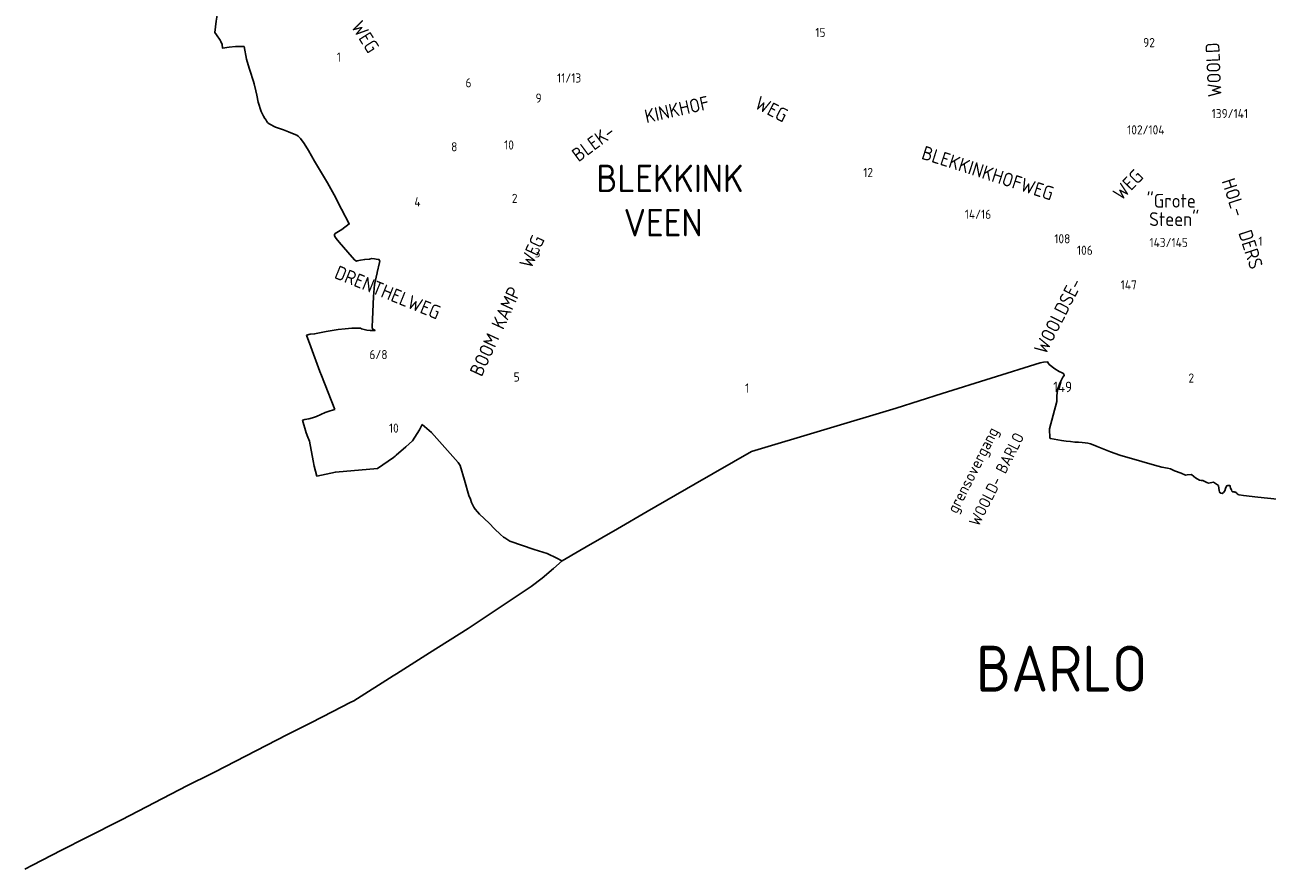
# Model space of a CAD drawing. Extents: x 240000 to 254330, y 435016 to 451025.
# Tile 1 of 25: x 242000 to 244708, y 436258 to 438098. Entities that reach past the tile are written whole.
import ezdxf

# ---------------------------------------------------------------- set-up
doc = ezdxf.new("R2010")
doc.units = 0
doc.header["$LTSCALE"] = 40
doc.header["$MEASUREMENT"] = 0
for name, color, linetype in [('BOU-D00', 250, 'CONTINUOUS'), ('GRE-K01GG', 9, 'CONTINUOUS'), ('GRE-K01LG', 9, 'CONTINUOUS'), ('SEM-D01FA', 250, 'CONTINUOUS'), ('SEM-D01HN', 250, 'CONTINUOUS'), ('SEM-D03ST', 250, 'CONTINUOUS'), ('SEM-D04ST', 250, 'CONTINUOUS')]:
    doc.layers.add(name, color=color, linetype=linetype)
doc.layers.get('BOU-D00').off()
doc.styles.add('ISO', font='ISO.shx', dxfattribs={"height": 23})

# ---------------------------------------------------------------- blocks, each defined once
blk = doc.blocks.new('HUIS')
at = {"layer": 'SEM-D01HN', "linetype": 'Continuous', "style": 'ISO'}
blk.add_attdef('HUISNUMMER', (22.2, -8.4), '', height=23, dxfattribs=at)

msp = doc.modelspace()

# ---------------------------------------------------------------- linework, layer by layer
at = {"layer": 'GRE-K01GG'}
for points in [[(242478.3, 438051.3), (242459, 438051), (242445.5, 438050), (242430.7, 438047.8), (242430.4, 438055.5), (242427.2, 438061.9), (242426.1, 438065.4), (242417.5, 438076.6), (242414.5, 438081.7), (242417.3, 438106.3), (242419.1, 438119.3), (242419, 438122.8)], [(242478.3, 438051.3), (242483.2, 438023.4), (242488.8, 438004.3), (242490.2, 438000)], [(242490.2, 438000), (242498.2, 437975.1), (242500.2, 437969.7), (242503.8, 437954.9), (242505.4, 437945.3), (242508.7, 437929.7)], [(242508.7, 437929.7), (242515.3, 437909.2), (242520.1, 437899.1), (242523.2, 437894.6)], [(242523.2, 437894.6), (242523.8, 437893.8)], [(242523.8, 437893.8), (242526, 437890.7), (242527.6, 437887.7)], [(242527.6, 437887.7), (242528.7, 437885.6), (242532.3, 437882.8), (242546.6, 437875.4), (242564.1, 437869.3), (242575, 437864.9), (242587.2, 437860.3), (242592.6, 437857.8), (242595.6, 437855.9), (242600.7, 437850.8), (242608.7, 437839.8), (242618.4, 437824.6), (242631.6, 437801.4), (242659.5, 437753.8), (242663.4, 437747.6), (242667, 437741)], [(242667, 437741), (242674.2, 437727.7), (242690.4, 437696.3), (242707.2, 437664.6), (242691.1, 437652.5), (242676.1, 437643.3), (242675.4, 437642.5), (242675.1, 437640.8)], [(242675.1, 437640.8), (242674.9, 437639.9), (242675, 437638.8)], [(242675, 437638.8), (242676.9, 437635.1), (242678.6, 437632.7), (242685.5, 437624.4), (242704.3, 437603), (242718.8, 437586), (242721.3, 437583.6)], [(242721.3, 437583.6), (242722.9, 437583.2), (242724.6, 437583.6)], [(242724.6, 437583.6), (242731.7, 437585.3), (242741, 437587), (242751.3, 437587.8), (242756.6, 437588.8), (242762, 437588.5), (242765.9, 437587.7), (242771.8, 437587.2), (242773.8, 437583), (242773.4, 437580.2), (242768.1, 437558.4)], [(242762, 437532.3), (242765.7, 437548.6)], [(242765.7, 437548.6), (242768, 437558.1), (242768.1, 437558.4)], [(242697.9, 437436), (242713.1, 437437.4), (242729, 437437.4), (242731.7, 437436.9), (242734, 437435.7), (242745.7, 437432.8), (242752.5, 437432.2), (242763.5, 437432.1), (242761.6, 437433.7), (242758.6, 437434.9), (242757.2, 437438), (242756.9, 437439.8), (242757.7, 437455.9), (242759.7, 437506.2), (242762, 437532.3)], [(242614.3, 437421.6), (242622, 437423.8), (242631.6, 437424.7), (242656.9, 437430.1), (242682.7, 437434.3), (242697.9, 437436)], [(242614.3, 437421.6), (242623.1, 437396.7), (242642.8, 437342.8), (242646.7, 437334)], [(242646.7, 437334), (242675.4, 437259.9)], [(242605.2, 437236.4), (242610.3, 437238.1), (242619.4, 437239.2), (242626.8, 437241.8), (242635.5, 437244.5), (242654.6, 437253), (242665.7, 437257.1), (242675.4, 437259.9)], [(242605.2, 437236.4), (242613.5, 437208.7), (242617.2, 437199.5), (242620.2, 437190.9), (242628.6, 437147.9)], [(242860, 437215.8), (242866.1, 437226.9)], [(242866.1, 437226.9), (242876.6, 437218.1)], [(242809.2, 437160.2), (242830.8, 437178.3), (242845.4, 437191.2), (242860, 437215.8)], [(242876.6, 437218.1), (242886.4, 437209.7)], [(242886.4, 437209.7), (242910, 437183.3), (242944.4, 437144.1), (242947.8, 437139.6), (242948.7, 437137.6), (242958.2, 437106.1), (242967.5, 437072.6), (242971.2, 437064.5), (242973.4, 437056.8), (242978.4, 437046.8), (242981.5, 437042.6), (242986.7, 437036.5), (242991.2, 437031.6), (243011.9, 437011.9), (243023.7, 437000)], [(242628.6, 437147.9), (242630.5, 437136)], [(242636.4, 437114.3), (242677.1, 437123.5), (242769.1, 437131.4), (242803.3, 437155.3), (242806.9, 437158.3)], [(242806.9, 437158.3), (242809.2, 437160.2)], [(242630.5, 437136), (242636.4, 437114.3)], [(243023.7, 437000), (243036.6, 436987), (243043.1, 436981.5), (243046.4, 436980.1), (243050.5, 436977.1), (243057.3, 436973.1), (243110.5, 436954.7), (243138.3, 436945.9)], [(243138.3, 436945.9), (243159.6, 436935.4)], [(243159.6, 436935.4), (243170.7, 436930.2), (243171.2, 436930)]]:
    msp.add_lwpolyline(points, dxfattribs=at)
at = {"layer": 'GRE-K01LG'}
for points in [[(244213.6, 437361.7), (244000, 437294.6)], [(244231.7, 437360.1), (244229.5, 437363.6), (244220.4, 437362.8), (244213.6, 437361.7)], [(244231.7, 437360.1), (244232.9, 437358), (244245.5, 437348.8), (244254.7, 437342.4), (244261.5, 437339.7), (244265.2, 437337.4), (244265.6, 437334.2), (244262.9, 437330.5), (244256.5, 437316.9), (244251, 437302.7), (244250.1, 437295), (244249.7, 437290.8), (244249.7, 437289.9)], [(244000, 437294.6), (243899.5, 437263), (243583.7, 437168.2), (243461.3, 437097.7)], [(244249.7, 437289.9), (244249.5, 437277.1), (244233.5, 437217.8), (244234.1, 437197.4)], [(244234.1, 437197.4), (244235.5, 437196.8), (244243.8, 437195), (244260.1, 437192.2), (244269.9, 437190.7), (244279.4, 437189.8), (244288.6, 437188.9), (244296.9, 437188.3), (244304.6, 437188), (244311.2, 437187.2), (244317.4, 437186.4), (244322.8, 437184.9), (244329.1, 437182.5), (244337.4, 437179.4), (244366.3, 437167.6), (244387, 437159.9), (244434.9, 437146.7), (244462.6, 437138.7), (244478.6, 437134.2), (244482.7, 437133.7), (244486.8, 437132.6), (244486.8, 437132.5), (244491.1, 437131.8), (244497.5, 437130.2), (244506, 437125.9), (244506.1, 437126), (244520.3, 437120.7), (244529.9, 437116.6), (244533.5, 437117.1), (244533.6, 437117.1), (244543.5, 437118.4), (244548.3, 437114.1), (244552, 437110.8), (244555.4, 437108.4), (244560.6, 437105.9), (244564.8, 437104.9), (244567.6, 437104.7), (244570.9, 437103.5), (244576.6, 437100.3), (244580, 437099), (244590.9, 437101.2), (244602, 437093.9), (244602.9, 437087.7), (244603.3, 437083.9), (244604.5, 437079.5), (244606.9, 437077.2), (244610.3, 437076.8), (244612.7, 437078.8), (244615.6, 437082.4), (244617.6, 437087.7)], [(243461.3, 437097.7), (243356.7, 437037.6), (243292.2, 437000)], [(244617.6, 437087.7), (244618.9, 437091.2), (244620.3, 437093.4), (244622.4, 437094), (244626.8, 437093.9), (244627.3, 437092), (244628.5, 437088.3), (244630, 437084.5), (244631.3, 437081.8), (244632.7, 437080.5), (244633.7, 437080.1), (244634.9, 437080), (244635.9, 437080.1), (244637.9, 437079.9), (244639.9, 437079.3), (244640.6, 437078.3), (244642.5, 437076.9), (244644.4, 437074.7), (244646.9, 437073.6), (244647.1, 437073.6), (244656.5, 437072.3), (244687.9, 437069), (244730.1, 437064.1)], [(243292.2, 437000), (243223.9, 436960.3)], [(243171.2, 436930), (243210, 436952.3), (243223.9, 436960.3)], [(242966.5, 436782), (243042.6, 436833.1), (243103.7, 436873.7), (243127.9, 436892.1), (243152.4, 436913.4), (243171.2, 436930)], [(242810, 436683.5), (242882.3, 436729.4), (242966.5, 436782)], [(242716.9, 436624.9), (242802.9, 436679)], [(242802.9, 436679), (242810, 436683.5)], [(242709.2, 436621.1), (242716.9, 436624.9)], [(242413.5, 436469.4), (242572.2, 436550.9), (242623.6, 436576.9), (242671.5, 436601.6)], [(242671.5, 436601.6), (242709.2, 436621.1)], [(242134.2, 436326.4), (242210.6, 436365.3), (242354.9, 436439.7), (242405.8, 436465.5)], [(242405.8, 436465.5), (242413.5, 436469.4)], [(242000, 436257.6), (242016.8, 436266.1), (242080.1, 436298.8), (242134.2, 436326.4)]]:
    msp.add_lwpolyline(points, dxfattribs=at)

# ---------------------------------------------------------------- block references
at = {"layer": 'BOU-D00'}
ref = msp.add_blockref('HUIS', (243707.1, 438065.5), dxfattribs=at)
ref.add_attrib('HUISNUMMER', '15', (243723.3, 438071.9), dxfattribs={"layer": 'SEM-D01HN', "height": 20, "style": 'ISO'})
ref = msp.add_blockref('HUIS', (244438.7, 438088.8), dxfattribs=at)
ref.add_attrib('HUISNUMMER', '92', (244437.8, 438049.8), dxfattribs={"layer": 'SEM-D01HN', "height": 20, "style": 'ISO'})
ref = msp.add_blockref('HUIS', (242704.1, 437998.3), dxfattribs=at)
ref.add_attrib('HUISNUMMER', '1', (242680.1, 438018.2), dxfattribs={"layer": 'SEM-D01HN', "height": 20, "style": 'ISO'})
ref = msp.add_blockref('HUIS', (242989.4, 437946.6), dxfattribs=at)
ref.add_attrib('HUISNUMMER', '6', (242960.6, 437962.1), dxfattribs={"layer": 'SEM-D01HN', "height": 20, "style": 'ISO'})
ref = msp.add_blockref('HUIS', (243180.4, 438020.4), dxfattribs=at)
ref.add_attrib('HUISNUMMER', '11/13', (243160.2, 437972.6), dxfattribs={"layer": 'SEM-D01HN', "height": 20, "style": 'ISO'})
ref = msp.add_blockref('HUIS', (243092.8, 437929), dxfattribs=at)
ref.add_attrib('HUISNUMMER', '9', (243113.3, 437928.8), dxfattribs={"layer": 'SEM-D01HN', "height": 20, "style": 'ISO'})
ref = msp.add_blockref('HUIS', (244610.7, 437874.3), dxfattribs=at)
ref.add_attrib('HUISNUMMER', '139/141', (244587.1, 437895), dxfattribs={"layer": 'SEM-D01HN', "height": 20, "style": 'ISO'})
ref = msp.add_blockref('HUIS', (244548.7, 437868), dxfattribs=at)
ref.add_attrib('HUISNUMMER', '102/104', (244402.9, 437859.5), dxfattribs={"layer": 'SEM-D01HN', "height": 20, "style": 'ISO'})
ref = msp.add_blockref('HUIS', (242914.1, 437808.8), dxfattribs=at)
ref.add_attrib('HUISNUMMER', '8', (242929.3, 437822.6), dxfattribs={"layer": 'SEM-D01HN', "height": 20, "style": 'ISO'})
ref = msp.add_blockref('HUIS', (243093, 437837.4), dxfattribs=at)
ref.add_attrib('HUISNUMMER', '10', (243044.8, 437826.5), dxfattribs={"layer": 'SEM-D01HN', "height": 20, "style": 'ISO'})
ref = msp.add_blockref('HUIS', (243880.6, 437782.4), dxfattribs=at)
ref.add_attrib('HUISNUMMER', '12', (243827.6, 437766.5), dxfattribs={"layer": 'SEM-D01HN', "height": 20, "style": 'ISO'})
ref = msp.add_blockref('HUIS', (242882.1, 437718.4), dxfattribs=at)
ref.add_attrib('HUISNUMMER', '4', (242849.1, 437702.4), dxfattribs={"layer": 'SEM-D01HN', "height": 20, "style": 'ISO'})
ref = msp.add_blockref('HUIS', (243038.1, 437719.1), dxfattribs=at)
ref.add_attrib('HUISNUMMER', '2', (243061.6, 437710.1), dxfattribs={"layer": 'SEM-D01HN', "height": 20, "style": 'ISO'})
ref = msp.add_blockref('HUIS', (244037.6, 437709.7), dxfattribs=at)
ref.add_attrib('HUISNUMMER', '14/16', (244049, 437675.4), dxfattribs={"layer": 'SEM-D01HN', "height": 20, "style": 'ISO'})
ref = msp.add_blockref('HUIS', (244305.7, 437651.2), dxfattribs=at)
ref.add_attrib('HUISNUMMER', '108', (244244.1, 437622.1), dxfattribs={"layer": 'SEM-D01HN', "height": 20, "style": 'ISO'})
ref = msp.add_blockref('HUIS', (244437.7, 437644.9), dxfattribs=at)
ref.add_attrib('HUISNUMMER', '143/145', (244451.6, 437613.9), dxfattribs={"layer": 'SEM-D01HN', "height": 20, "style": 'ISO'})
ref = msp.add_blockref('HUIS', (244665.5, 437625.6), dxfattribs=at)
ref.add_attrib('HUISNUMMER', '1', (244689, 437616.6), dxfattribs={"layer": 'SEM-D01HN', "height": 20, "style": 'ISO'})
ref = msp.add_blockref('HUIS', (243093.9, 437612.3), dxfattribs=at)
ref.add_attrib('HUISNUMMER', '3', (243111.2, 437591.3), dxfattribs={"layer": 'SEM-D01HN', "height": 20, "style": 'ISO'})
ref = msp.add_blockref('HUIS', (244328.5, 437635.2), dxfattribs=at)
ref.add_attrib('HUISNUMMER', '106', (244293.5, 437597), dxfattribs={"layer": 'SEM-D01HN', "height": 20, "style": 'ISO'})
ref = msp.add_blockref('HUIS', (244452.5, 437517.2), dxfattribs=at)
ref.add_attrib('HUISNUMMER', '147', (244388.8, 437521.5), dxfattribs={"layer": 'SEM-D01HN', "height": 20, "style": 'ISO'})
ref = msp.add_blockref('HUIS', (242823.9, 437365.2), dxfattribs=at)
ref.add_attrib('HUISNUMMER', '6/8', (242751.1, 437369.6), dxfattribs={"layer": 'SEM-D01HN', "height": 20, "style": 'ISO'})
ref = msp.add_blockref('HUIS', (243045.8, 437323), dxfattribs=at)
ref.add_attrib('HUISNUMMER', '5', (243065.6, 437320.8), dxfattribs={"layer": 'SEM-D01HN', "height": 20, "style": 'ISO'})
ref = msp.add_blockref('HUIS', (244514.4, 437366.1), dxfattribs=at)
ref.add_attrib('HUISNUMMER', '2', (244536.6, 437318.4), dxfattribs={"layer": 'SEM-D01HN', "height": 20, "style": 'ISO'})
ref = msp.add_blockref('HUIS', (243546.5, 437305.6), dxfattribs=at)
ref.add_attrib('HUISNUMMER', '1', (243570.1, 437296.6), dxfattribs={"layer": 'SEM-D01HN', "height": 20, "style": 'ISO'})
ref = msp.add_blockref('HUIS', (244219.6, 437313.7), dxfattribs=at)
ref.add_attrib('HUISNUMMER', '149', (244241.7, 437297.5), dxfattribs={"layer": 'SEM-D01HN', "height": 23, "style": 'ISO'})
ref = msp.add_blockref('HUIS', (242819.8, 437187.3), dxfattribs=at)
ref.add_attrib('HUISNUMMER', '10', (242793.7, 437209.3), dxfattribs={"layer": 'SEM-D01HN', "height": 20, "style": 'ISO'})

# ---------------------------------------------------------------- texts
at = {"layer": 'SEM-D01FA', "style": 'ISO'}
for s, p in [('"Grote', (244445.5, 437699.9)), ('Steen"', (244450.9, 437659.9))]:
    msp.add_text(s, height=30, dxfattribs=at).set_placement(p)
for s, p in [('grensovergang', (244031.5, 437031)), ('WOOLD- BARLO', (244079.2, 437002.9))]:
    msp.add_text(s, height=25, rotation=63.1772, dxfattribs=at).set_placement(p)
at = {"layer": 'SEM-D03ST', "style": 'ISO'}
for s, rotation, p in [('WEG', 302.3079, (242710.1, 438095)), ('WOOLD', 92.6166, (244609, 437941.7)), ('KINKHOF', 12.6264, (243354.9, 437883.7)), ('WEG', 332.8651, (243588.7, 437917.8)), ('BLEK-', 36.4545, (243206.8, 437798.3)), ('BLEKKINKHOFWEG', 342.089, (243952.6, 437806.9)), ('WEG', 45.9753, (244390.4, 437713.6)), ('HOL-  DERS', 287.964, (244608.3, 437758)), ('BOOM KAMP   WEG', 65.3408, (242995.8, 437329.6)), ('DRENTHELWEG', 337.9132, (242672.6, 437547)), ('WOOLDSE-', 62.9635, (244225.3, 437377.8))]:
    msp.add_text(s, height=30, rotation=rotation, dxfattribs=at).set_placement(p)
at = {"layer": 'SEM-D04ST', "style": 'ISO'}
for s, height, p in [('BLEKKINK', 60, (243245.9, 437733.7)), ('VEEN', 60, (243305.4, 437637.1)), ('BARLO', 100, (244073.5, 436644.8))]:
    msp.add_text(s, height=height, dxfattribs=at).set_placement(p)

doc.saveas('drawing.dxf')
